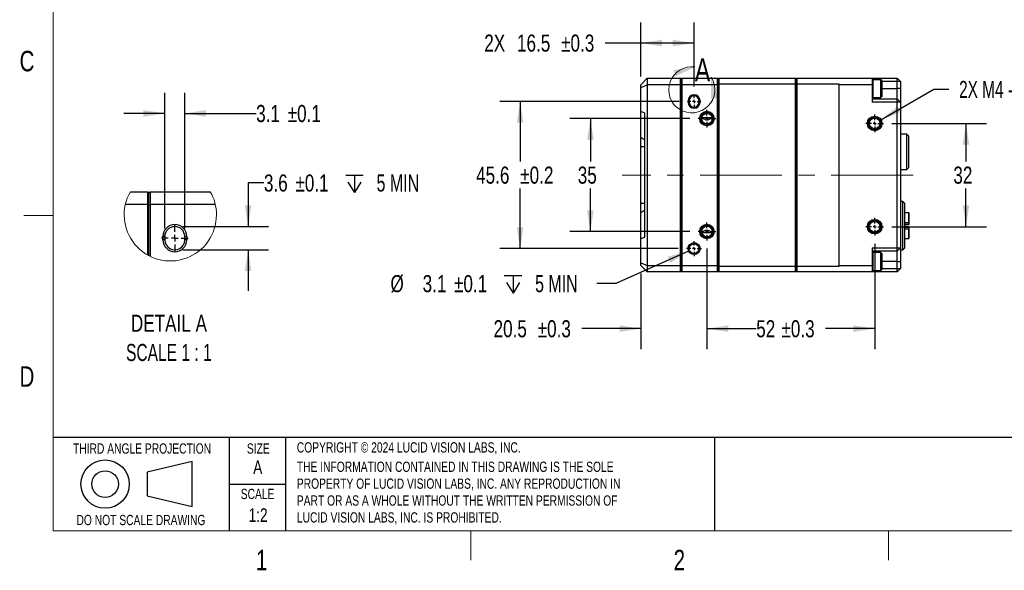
# Model space of a CAD drawing. Header units: millimetres. Extents: x 10 to 549, y 8 to 422.
# Tile 1 of 11: x 10 to 315, y 8 to 179. Entities that reach past the tile are written whole.
import ezdxf

# ---------------------------------------------------------------- set-up
doc = ezdxf.new("R2010")
doc.units = ezdxf.units.MM
doc.linetypes.add('CENTERX2', pattern=[20.32, 12.7, -2.54, 2.54, -2.54])
doc.layers.add('DIMENSIONS', color=8, linetype='Continuous')
doc.layers.add('FORMAT', color=7, linetype='Continuous')
doc.styles.add('SLDTEXTSTYLE0', font='TXT', dxfattribs={"width": 0.75})
doc.styles.add('SLDTEXTSTYLE3', font='TXT', dxfattribs={"width": 0.675})
doc.styles.add('SLDTEXTSTYLE4', font='TXT', dxfattribs={"width": 0.7})
doc.styles.add('SLDTEXTSTYLE5', font='TXT', dxfattribs={"width": 0.681818})
doc.dimstyles.new('SLDDIMSTYLE10', dxfattribs={"dimtxt": 5.291667, "dimasz": 6.604, "dimexe": 0, "dimexo": 0.0625, "dimgap": 1.322917, "dimtad": 0, "dimtih": 1, "dimtoh": 1, "dimdec": 1, "dimrnd": 1e-09, "dimzin": 12, "dimdsep": 46, "dimtxsty": 'SLDTEXTSTYLE0', "dimsah": 1, "dimcen": 0, "dimadec": 0, "dimazin": 3, "dimtol": 1, "dimtp": 0.08, "dimtm": 0.08, "dimtfac": 1, "dimtdec": 0, "dimtofl": 0, "dimtmove": 0, "dimatfit": 3, "dimfxl": 0, "dimfrac": 2, "dimtolj": 1, "dimtzin": 0, "dimarcsym": 0})
doc.dimstyles.new('SLDDIMSTYLE11', dxfattribs={"dimtxt": 5.291667, "dimasz": 6.604, "dimexe": 0, "dimexo": 0.0625, "dimgap": 1.322917, "dimtad": 0, "dimtih": 1, "dimtoh": 1, "dimdec": 1, "dimrnd": 1e-09, "dimzin": 12, "dimdsep": 46, "dimtxsty": 'SLDTEXTSTYLE0', "dimsah": 1, "dimcen": 0.09, "dimadec": 0, "dimazin": 3, "dimtol": 1, "dimtp": 0.3, "dimtm": 0.3, "dimtfac": 1, "dimtdec": 1, "dimtmove": 0, "dimatfit": 0, "dimfxl": 0, "dimfrac": 2, "dimtolj": 1, "dimarcsym": 0})
doc.dimstyles.new('SLDDIMSTYLE12', dxfattribs={"dimtxt": 5.291667, "dimasz": 6.604, "dimexe": 0, "dimexo": 0.0625, "dimgap": 1.322917, "dimtad": 0, "dimtih": 1, "dimtoh": 1, "dimdec": 0, "dimrnd": 1e-09, "dimzin": 12, "dimdsep": 46, "dimtxsty": 'SLDTEXTSTYLE0', "dimsah": 1, "dimcen": 0.09, "dimadec": 0, "dimazin": 3, "dimtol": 1, "dimtp": 0.3, "dimtm": 0.3, "dimtfac": 1, "dimtdec": 1, "dimtofl": 0, "dimtmove": 0, "dimatfit": 3, "dimfxl": 0, "dimfrac": 2, "dimtolj": 1, "dimarcsym": 0})
doc.dimstyles.new('SLDDIMSTYLE14', dxfattribs={"dimtxt": 5.291667, "dimasz": 6.604, "dimexe": 0, "dimexo": 0.0625, "dimgap": 1.322917, "dimtad": 0, "dimtih": 1, "dimtoh": 1, "dimdec": 1, "dimlfac": 0.5, "dimrnd": 1e-09, "dimzin": 12, "dimdsep": 46, "dimtxsty": 'SLDTEXTSTYLE0', "dimsah": 1, "dimcen": 0.09, "dimadec": 0, "dimazin": 3, "dimtol": 1, "dimtp": 0.1, "dimtm": 0.1, "dimtfac": 1, "dimtdec": 1, "dimtmove": 0, "dimatfit": 0, "dimfxl": 0, "dimfrac": 2, "dimtolj": 1, "dimarcsym": 0})
doc.dimstyles.new('SLDDIMSTYLE4', dxfattribs={"dimtxt": 5.291667, "dimasz": 6.604, "dimexe": 0, "dimexo": 0.0625, "dimgap": 1.322917, "dimtad": 0, "dimtih": 1, "dimtoh": 1, "dimdec": 0, "dimrnd": 1e-09, "dimzin": 12, "dimdsep": 46, "dimtxsty": 'SLDTEXTSTYLE0', "dimsah": 1, "dimcen": 0.09, "dimadec": 0, "dimazin": 3, "dimtfac": 1, "dimtdec": 0, "dimtofl": 0, "dimtmove": 0, "dimatfit": 3, "dimfxl": 0, "dimfrac": 2, "dimtolj": 1, "dimtzin": 12, "dimarcsym": 0})
doc.dimstyles.new('SLDDIMSTYLE6', dxfattribs={"dimtxt": 5.291667, "dimasz": 6.604, "dimexe": 0, "dimexo": 0.0625, "dimgap": 1.322917, "dimtad": 0, "dimtih": 1, "dimtoh": 1, "dimdec": 6, "dimrnd": 1e-09, "dimzin": 12, "dimdsep": 46, "dimtxsty": 'SLDTEXTSTYLE0', "dimsah": 1, "dimcen": 0, "dimadec": 0, "dimazin": 3, "dimtfac": 1, "dimtdec": 0, "dimtofl": 0, "dimtmove": 0, "dimatfit": 3, "dimfxl": 0, "dimfrac": 2, "dimtolj": 1, "dimtzin": 12, "dimarcsym": 0})
doc.dimstyles.new('SLDDIMSTYLE7', dxfattribs={"dimtxt": 5.291667, "dimasz": 6.604, "dimexe": 0, "dimexo": 0.0625, "dimgap": 1.322917, "dimtad": 0, "dimtih": 1, "dimtoh": 1, "dimdec": 1, "dimrnd": 1e-09, "dimzin": 12, "dimdsep": 46, "dimtxsty": 'SLDTEXTSTYLE0', "dimsah": 1, "dimcen": 0.09, "dimadec": 0, "dimazin": 3, "dimtol": 1, "dimtp": 0.3, "dimtm": 0.3, "dimtfac": 1, "dimtdec": 1, "dimtofl": 0, "dimtmove": 0, "dimatfit": 3, "dimfxl": 0, "dimfrac": 2, "dimtolj": 1, "dimarcsym": 0})
doc.dimstyles.new('SLDDIMSTYLE9', dxfattribs={"dimtxt": 5.291667, "dimasz": 6.604, "dimexe": 0, "dimexo": 0.0625, "dimgap": 1.322917, "dimtad": 0, "dimtih": 1, "dimtoh": 1, "dimdec": 1, "dimrnd": 1e-09, "dimzin": 12, "dimdsep": 46, "dimtxsty": 'SLDTEXTSTYLE0', "dimsah": 1, "dimcen": 0.09, "dimadec": 0, "dimazin": 3, "dimtol": 1, "dimtp": 0.2, "dimtm": 0.2, "dimtfac": 1, "dimtdec": 1, "dimtofl": 0, "dimtmove": 0, "dimatfit": 3, "dimfxl": 0, "dimfrac": 2, "dimtolj": 1, "dimarcsym": 0})

# ---------------------------------------------------------------- blocks, each defined once
blk = doc.blocks.new('SW_NOTE_0')
at = {"layer": 'FORMAT', "color": 0, "ltscale": 2, "char_height": 3.175, "attachment_point": 1, "style": 'SLDTEXTSTYLE0'}
for s, insert in [('THE INFORMATION CONTAINED IN THIS DRAWING IS THE SOLE', (0, 4.09)), ('PROPERTY OF LUCID VISION LABS, INC. ANY REPRODUCTION IN', (0, -1.14)), ('PART OR AS A WHOLE WITHOUT THE WRITTEN PERMISSION OF', (0, -6.37)), ('LUCID VISION LABS, INC. IS PROHIBITED.', (0, -11.61))]:
    blk.add_mtext(s, dxfattribs=dict(at, insert=insert))
blk = doc.blocks.new('_D_10')
at = {"layer": 'DIMENSIONS', "ltscale": 2}
for p, q in [((217.86, 148.16), (180.65, 148.16)), ((187, 148.16), (187, 134.86)), ((187, 113.16), (187, 126.46)), ((217.86, 113.16), (180.65, 113.16))]:
    blk.add_line(p, q, dxfattribs=at)
for points in [[(187, 148.16), (185.99, 141.56), (188.02, 141.56)], [(187, 113.16), (188.02, 119.76), (185.99, 119.76)]]:
    blk.add_solid(points, dxfattribs=at)
at = {"layer": 'DIMENSIONS', "ltscale": 2, "insert": (183.09, 133.28), "char_height": 5.292, "attachment_point": 1, "style": 'SLDTEXTSTYLE0'}
blk.add_mtext('35', dxfattribs=at)
blk = doc.blocks.new('_D_11')
at = {"layer": 'DIMENSIONS', "ltscale": 2}
for p, q in [((214.56, 153.46), (158.89, 153.46)), ((165.24, 153.46), (165.24, 134.86)), ((165.24, 107.86), (165.24, 126.46)), ((214.26, 107.86), (158.89, 107.86))]:
    blk.add_line(p, q, dxfattribs=at)
for points in [[(165.24, 153.46), (164.22, 146.86), (166.25, 146.86)], [(165.24, 107.86), (166.25, 114.46), (164.22, 114.46)]]:
    blk.add_solid(points, dxfattribs=at)
at = {"layer": 'DIMENSIONS', "ltscale": 2, "char_height": 5.292, "attachment_point": 1, "style": 'SLDTEXTSTYLE0'}
for s, insert in [('45.6', (151.58, 133.28)), ('±0.2', (165.26, 133.28))]:
    blk.add_mtext(s, dxfattribs=dict(at, insert=insert))
blk = doc.blocks.new('_D_12')
at = {"layer": 'DIMENSIONS', "ltscale": 2}
for p, q in [((280.44, 146.66), (309.8, 146.66)), ((303.45, 146.66), (303.45, 134.86)), ((303.45, 114.66), (303.45, 126.46)), ((280.44, 114.66), (309.8, 114.66))]:
    blk.add_line(p, q, dxfattribs=at)
for points in [[(303.45, 146.66), (302.43, 140.06), (304.47, 140.06)], [(303.45, 114.66), (304.47, 121.26), (302.43, 121.26)]]:
    blk.add_solid(points, dxfattribs=at)
at = {"layer": 'DIMENSIONS', "ltscale": 2, "insert": (299.54, 133.28), "char_height": 5.292, "attachment_point": 1, "style": 'SLDTEXTSTYLE0'}
blk.add_mtext('32', dxfattribs=at)
blk = doc.blocks.new('SW_SYMBOL_HOLE_DEPTH')
at = {"layer": 'DIMENSIONS', "color": 0, "ltscale": 4}
for p, q in [((0, 1750), (1600, 1750)), ((200, 1110), (800, 150)), ((800, 1750), (800, 150)), ((1400, 1110), (800, 150))]:
    blk.add_line(p, q, dxfattribs=at)
blk = doc.blocks.new('_D_13')
at = {"layer": 'DIMENSIONS', "ltscale": 2}
for p, q in [((277.1, 147.79), (293.45, 157.23)), ((293.45, 157.23), (298.15, 157.23))]:
    blk.add_line(p, q, dxfattribs=at)
blk.add_solid([(277.1, 147.79), (283.32, 150.21), (282.31, 151.97)], dxfattribs=at)
at = {"layer": 'DIMENSIONS', "ltscale": 4, "xscale": 0.003379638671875, "yscale": 0.003379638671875, "zscale": 0.003379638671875}
blk.add_blockref('SW_SYMBOL_HOLE_DEPTH', (338.8, 153.76), dxfattribs=at)
at = {"layer": 'DIMENSIONS', "ltscale": 2, "char_height": 5.292, "attachment_point": 1}
for s, insert, style in [('2X M4 - 6H', (301.32, 159.85), 'SLDTEXTSTYLE3'), ('6 MIN', (348.35, 159.85), 'SLDTEXTSTYLE4')]:
    blk.add_mtext(s, dxfattribs=dict(at, insert=insert, style=style))
blk = doc.blocks.new('_D_14')
at = {"layer": 'DIMENSIONS', "ltscale": 2}
for p, q in [((217.46, 107.11), (194.93, 97.04)), ((194.93, 97.04), (189.01, 97.04))]:
    blk.add_line(p, q, dxfattribs=at)
blk.add_solid([(217.46, 107.11), (211.01, 105.34), (211.84, 103.48)], dxfattribs=at)
at = {"layer": 'DIMENSIONS', "ltscale": 4, "xscale": 0.003379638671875, "yscale": 0.003379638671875, "zscale": 0.003379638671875}
blk.add_blockref('SW_SYMBOL_HOLE_DEPTH', (160.32, 93.57), dxfattribs=at)
at = {"layer": 'DIMENSIONS', "ltscale": 2, "char_height": 5.292, "attachment_point": 1}
for s, insert, style in [('%%c', (125.02, 99.66), 'SLDTEXTSTYLE0'), ('3.1', (135, 99.66), 'SLDTEXTSTYLE0'), ('±0.1', (144.73, 99.66), 'SLDTEXTSTYLE0'), ('5 MIN', (169.87, 99.66), 'SLDTEXTSTYLE4')]:
    blk.add_mtext(s, dxfattribs=dict(at, insert=insert, style=style))
blk = doc.blocks.new('_D_15')
at = {"layer": 'DIMENSIONS', "ltscale": 2}
for p, q in [((202.65, 161.2), (202.65, 177.93)), ((219.15, 158.05), (219.15, 177.93)), ((202.65, 171.58), (191.57, 171.58)), ((219.15, 171.58), (202.65, 171.58))]:
    blk.add_line(p, q, dxfattribs=at)
for points in [[(202.65, 171.58), (209.25, 170.56), (209.25, 172.59)], [(219.15, 171.58), (212.54, 172.59), (212.54, 170.56)]]:
    blk.add_solid(points, dxfattribs=at)
at = {"layer": 'DIMENSIONS', "ltscale": 2, "char_height": 5.292, "attachment_point": 1, "style": 'SLDTEXTSTYLE0'}
for s, insert in [('2X', (154.1, 174.2)), ('16.5', (164.25, 174.2)), ('±0.3', (177.93, 174.2))]:
    blk.add_mtext(s, dxfattribs=dict(at, insert=insert))
blk = doc.blocks.new('_D_16')
at = {"layer": 'DIMENSIONS', "ltscale": 2}
for p, q in [((223.15, 107.87), (223.15, 76.71)), ((202.65, 100.12), (202.65, 76.71)), ((202.65, 83.06), (184.31, 83.06)), ((223.15, 83.06), (235.85, 83.06))]:
    blk.add_line(p, q, dxfattribs=at)
for points in [[(202.65, 83.06), (196.04, 84.08), (196.04, 82.05)], [(223.15, 83.06), (229.75, 82.05), (229.75, 84.08)]]:
    blk.add_solid(points, dxfattribs=at)
at = {"layer": 'DIMENSIONS', "ltscale": 2, "char_height": 5.292, "attachment_point": 1, "style": 'SLDTEXTSTYLE0'}
for s, insert in [('20.5', (156.99, 85.68)), ('±0.3', (170.67, 85.68))]:
    blk.add_mtext(s, dxfattribs=dict(at, insert=insert))
blk = doc.blocks.new('_D_17')
at = {"layer": 'DIMENSIONS', "ltscale": 2}
for p, q in [((223.15, 107.87), (223.15, 76.71)), ((275.15, 109.37), (275.15, 76.71)), ((223.15, 83.06), (238.42, 83.06)), ((275.15, 83.06), (259.88, 83.06))]:
    blk.add_line(p, q, dxfattribs=at)
for points in [[(223.15, 83.06), (229.75, 82.05), (229.75, 84.08)], [(275.15, 83.06), (268.54, 84.08), (268.54, 82.05)]]:
    blk.add_solid(points, dxfattribs=at)
at = {"layer": 'DIMENSIONS', "ltscale": 2, "char_height": 5.292, "attachment_point": 1, "style": 'SLDTEXTSTYLE0'}
for s, insert in [('52', (238.42, 85.68)), ('±0.3', (246.24, 85.68))]:
    blk.add_mtext(s, dxfattribs=dict(at, insert=insert))
blk = doc.blocks.new('SW_CENTERMARKSYMBOL_6')
at = {"layer": 'DIMENSIONS', "color": 0, "ltscale": 2}
for p, q in [((-1, 0), (-2.75, 0)), ((0, 0), (-0.5, 0)), ((0, 1), (0, 2.75)), ((0, 0), (0, 0.5)), ((0, 0), (0, -0.5)), ((0, 0), (0.5, 0)), ((1, 0), (2.75, 0)), ((0, -1), (0, -2.75))]:
    blk.add_line(p, q, dxfattribs=at)
blk = doc.blocks.new('SW_CENTERMARKSYMBOL_7')
at = {"layer": 'DIMENSIONS', "color": 0, "ltscale": 2}
for p, q in [((-1, 0), (-2.75, 0)), ((0, 0), (-0.5, 0)), ((0, 1), (0, 2.75)), ((0, 0), (0, 0.5)), ((0, 0), (0, -0.5)), ((0, 0), (0.5, 0)), ((1, 0), (2.75, 0)), ((0, -1), (0, -2.75))]:
    blk.add_line(p, q, dxfattribs=at)
blk = doc.blocks.new('SW_CENTERMARKSYMBOL_8')
at = {"layer": 'DIMENSIONS', "color": 0, "ltscale": 2}
for p, q in [((-1, 0), (-2.75, 0)), ((0, 0), (-0.5, 0)), ((0, 1), (0, 2.75)), ((0, 0), (0, 0.5)), ((0, 0), (0, -0.5)), ((0, 0), (0.5, 0)), ((1, 0), (2.75, 0)), ((0, -1), (0, -2.75))]:
    blk.add_line(p, q, dxfattribs=at)
blk = doc.blocks.new('SW_CENTERMARKSYMBOL_9')
at = {"layer": 'DIMENSIONS', "color": 0, "ltscale": 2}
for p, q in [((-1, 0), (-2.75, 0)), ((0, 0), (-0.5, 0)), ((0, 1), (0, 2.75)), ((0, 0), (0, 0.5)), ((0, 0), (0, -0.5)), ((0, 0), (0.5, 0)), ((1, 0), (2.75, 0)), ((0, -1), (0, -2.75))]:
    blk.add_line(p, q, dxfattribs=at)
blk = doc.blocks.new('SW_CENTERMARKSYMBOL_10')
at = {"layer": 'DIMENSIONS', "color": 0, "ltscale": 2}
for p, q in [((-1, 0), (-2.35, 0)), ((0, 0), (-0.5, 0)), ((0, 1), (0, 2.35)), ((0, 0), (0, 0.5)), ((0, 0), (0, -0.5)), ((0, 0), (0.5, 0)), ((1, 0), (2.35, 0)), ((0, -1), (0, -2.35))]:
    blk.add_line(p, q, dxfattribs=at)
blk = doc.blocks.new('SW_CENTERMARKSYMBOL_11')
at = {"layer": 'DIMENSIONS', "color": 0, "ltscale": 2}
for p, q in [((-1, 0), (-2.05, 0)), ((0, 0), (-0.5, 0)), ((0, 1), (0, 2.05)), ((0, 0), (0, 0.5)), ((0, 0), (0, -0.5)), ((0, 0), (0.5, 0)), ((1, 0), (2.05, 0)), ((0, -1), (0, -2.05))]:
    blk.add_line(p, q, dxfattribs=at)
blk = doc.blocks.new('_D_20')
at = {"layer": 'DIMENSIONS', "ltscale": 2}
for p, q in [((55.06, 114.14), (55.06, 156.11)), ((61.26, 114.14), (61.26, 156.11)), ((55.06, 149.76), (42.36, 149.76)), ((61.26, 149.76), (83.39, 149.76))]:
    blk.add_line(p, q, dxfattribs=at)
for points in [[(55.06, 149.76), (48.45, 150.78), (48.45, 148.75)], [(61.26, 149.76), (67.86, 148.75), (67.86, 150.78)]]:
    blk.add_solid(points, dxfattribs=at)
at = {"layer": 'DIMENSIONS', "ltscale": 2, "char_height": 5.292, "attachment_point": 1, "style": 'SLDTEXTSTYLE0'}
for s, insert in [('±0.1', (93.16, 152.38)), ('3.1', (83.39, 152.38))]:
    blk.add_mtext(s, dxfattribs=dict(at, insert=insert))
blk = doc.blocks.new('_D_21')
at = {"layer": 'DIMENSIONS', "ltscale": 2}
for p, q in [((85.79, 128.22), (80.9, 128.22)), ((80.9, 128.22), (80.9, 114.7)), ((60.7, 114.7), (87.25, 114.7)), ((60.7, 107.5), (87.25, 107.5)), ((80.9, 107.5), (80.9, 94.8))]:
    blk.add_line(p, q, dxfattribs=at)
for points in [[(80.9, 114.7), (81.91, 121.3), (79.88, 121.3)], [(80.9, 107.5), (79.88, 100.9), (81.91, 100.9)]]:
    blk.add_solid(points, dxfattribs=at)
at = {"layer": 'DIMENSIONS', "ltscale": 4, "xscale": 0.003379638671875, "yscale": 0.003379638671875, "zscale": 0.003379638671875}
blk.add_blockref('SW_SYMBOL_HOLE_DEPTH', (111.15, 124.75), dxfattribs=at)
at = {"layer": 'DIMENSIONS', "ltscale": 2, "char_height": 5.292, "attachment_point": 1}
for s, insert, style in [('±0.1', (95.56, 130.84), 'SLDTEXTSTYLE0'), ('3.6', (85.79, 130.84), 'SLDTEXTSTYLE0'), ('5 MIN', (120.71, 130.84), 'SLDTEXTSTYLE4')]:
    blk.add_mtext(s, dxfattribs=dict(at, insert=insert, style=style))
blk = doc.blocks.new('SW_NOTE_0_3')
at = {"color": 0, "linetype": 'Continuous', "lineweight": 0, "ltscale": 2, "attachment_point": 2}
for s, insert, char_height, style in [('DETAIL A', (14.22, 6.82), 5.292, 'SLDTEXTSTYLE0'), ('SCALE 1 : 1', (14.19, -2.23), 5.2917, 'SLDTEXTSTYLE5')]:
    blk.add_mtext(s, dxfattribs=dict(at, insert=insert, char_height=char_height, style=style))
blk = doc.blocks.new('SW_CENTERMARKSYMBOL_12')
at = {"layer": 'DIMENSIONS', "color": 0, "ltscale": 2}
for p, q in [((0, 2), (0, 4.1)), ((-2, 0), (-4.1, 0)), ((0, 0), (-1, 0)), ((0, 0), (0, 1)), ((0, 0), (0, -1)), ((0, 0), (1, 0)), ((2, 0), (4.1, 0)), ((0, -2), (0, -4.1))]:
    blk.add_line(p, q, dxfattribs=at)

msp = doc.modelspace()

# ---------------------------------------------------------------- linework, layer by layer
at = {"color": 7, "linetype": 'Continuous', "lineweight": 25, "ltscale": 2}
for p, q in [((204.6465906, 160.6602872), (202.6465906, 158.6602872)), ((204.6465906, 160.6602872), (204.6465906, 158.6602872)), ((204.6465906, 160.6602872), (214.9465906, 160.6602872)), ((214.9465906, 158.6602872), (214.9465906, 160.6602872)), ((214.9465906, 160.6602872), (215.1465906, 160.4602872)), ((215.1465906, 160.4602872), (215.3465906, 160.6602872)), ((215.1465906, 158.5774444), (215.1465906, 160.4602872)), ((215.3465906, 160.6602872), (215.3465906, 158.6602872)), ((215.3465906, 160.6602872), (226.4465906, 160.6602872)), ((226.4465906, 158.6602872), (226.4465906, 160.6602872)), ((226.6465906, 160.4602872), (226.4465906, 160.6602872)), ((226.8465906, 160.6602872), (226.6465906, 160.4602872)), ((226.6465906, 158.7774444), (226.6465906, 160.4602872)), ((226.6465906, 160.4602872), (226.6465906, 158.5774444)), ((226.8465906, 158.8602872), (226.6465906, 158.7774444)), ((226.8465906, 160.6602872), (226.8465906, 158.8602872)), ((226.8465906, 160.6602872), (250.6465906, 160.6602872)), ((226.8465906, 158.8602872), (226.8465906, 102.4602872)), ((250.6465906, 158.8602872), (226.8465906, 158.8602872)), ((250.6465906, 158.8602872), (250.6465906, 160.6602872)), ((250.8465906, 160.4602872), (250.6465906, 160.6602872)), ((250.6465906, 102.4602872), (250.6465906, 158.8602872)), ((250.8465906, 158.7774444), (250.6465906, 158.8602872)), ((251.0465906, 160.6602872), (250.8465906, 160.4602872)), ((250.8465906, 160.4602872), (250.8465906, 158.7774444)), ((251.0465906, 158.8602872), (250.8465906, 158.7774444)), ((250.8465906, 158.7774444), (250.8465906, 102.5431299)), ((251.0465906, 160.6602872), (251.0465906, 158.8602872)), ((251.0465906, 160.6602872), (274.3465906, 160.6602872)), ((264.1465906, 158.8602872), (251.0465906, 158.8602872)), ((251.0465906, 158.8602872), (251.0465906, 102.4602872)), ((264.1465906, 158.6602872), (264.1465906, 158.8602872)), ((274.3465906, 160.6602872), (274.3465906, 158.6602872)), ((274.3465906, 160.6602872), (282.1465906, 160.6602872)), ((274.6215906, 160.2102872), (274.3465906, 159.9352872)), ((277.0715906, 160.2102872), (274.6215906, 160.2102872)), ((274.6215906, 160.2102872), (274.6215906, 154.7102872)), ((277.3465906, 159.9352872), (277.0715906, 160.2102872)), ((277.0715906, 154.7102872), (277.0715906, 160.2102872)), ((277.3465906, 159.9352872), (277.3465906, 154.9852872)), ((282.1465906, 159.6602872), (282.1465906, 160.6602872)), ((283.1465906, 159.6602872), (282.1465906, 160.6602872)), ((282.1465906, 157.4602872), (282.1465906, 159.6602872)), ((283.1465906, 159.6602872), (282.1465906, 159.6602872)), ((283.1465906, 159.6602872), (283.1465906, 157.4602872)), ((202.6465906, 157.83186), (204.6465906, 158.6602872)), ((202.6465906, 157.83186), (202.6465906, 158.6602872)), ((202.6465906, 150.3573434), (202.6465906, 157.83186)), ((204.6465906, 158.6602872), (204.6465906, 102.6602872)), ((214.9465906, 158.6602872), (204.6465906, 158.6602872)), ((214.9465906, 102.6602872), (214.9465906, 158.6602872)), ((215.1465906, 158.5774444), (214.9465906, 158.6602872)), ((215.1465906, 158.5774444), (215.3465906, 158.6602872)), ((215.1465906, 102.7431299), (215.1465906, 158.5774444)), ((215.3465906, 158.6602872), (215.3465906, 102.6602872)), ((226.4465906, 158.6602872), (215.3465906, 158.6602872)), ((226.4465906, 102.6602872), (226.4465906, 158.6602872)), ((226.6465906, 158.5774444), (226.4465906, 158.6602872)), ((226.6465906, 158.5774444), (226.6465906, 102.7431299)), ((264.1465906, 102.6602872), (264.1465906, 158.6602872)), ((274.3465906, 158.6602872), (264.1465906, 158.6602872)), ((274.3465906, 158.6602872), (274.3465906, 153.2602872)), ((282.1465906, 154.2602872), (282.1465906, 157.4602872)), ((283.1465906, 157.4602872), (282.1465906, 157.4602872)), ((283.1465906, 157.4602872), (283.1465906, 153.2602872)), ((217.2965906, 153.2102872), (217.2965906, 153.7102872)), ((217.5965906, 153.7102872), (217.2965906, 153.7102872)), ((217.5965906, 153.2102872), (217.2965906, 153.2102872)), ((217.5965906, 153.7102872), (217.5965906, 153.2102872)), ((220.6965906, 153.2102872), (220.6965906, 153.7102872)), ((220.9965906, 153.7102872), (220.6965906, 153.7102872)), ((220.9965906, 153.2102872), (220.6965906, 153.2102872)), ((220.9965906, 153.7102872), (220.9965906, 153.2102872)), ((274.3465906, 154.9852872), (274.6215906, 154.7102872)), ((274.3465906, 154.2602872), (282.1465906, 154.2602872)), ((282.1465906, 153.2602872), (274.3465906, 153.2602872)), ((274.6215906, 154.7102872), (277.0715906, 154.7102872)), ((277.0715906, 154.7102872), (277.3465906, 154.9852872)), ((282.1465906, 153.2602872), (282.1465906, 154.2602872)), ((283.1465906, 153.2602872), (282.1465906, 154.2602872)), ((282.1465906, 108.0602872), (282.1465906, 153.2602872)), ((283.1465906, 153.2602872), (282.1465906, 153.2602872)), ((283.1465906, 153.2602872), (283.1465906, 108.0602872)), ((203.8465906, 149.8602872), (202.6465906, 150.3573434)), ((202.6465906, 142.3874949), (202.6465906, 150.3573434)), ((203.8465906, 111.4602872), (203.8465906, 149.8602872)), ((224.7741065, 148.4317502), (221.5190748, 148.4317502)), ((202.6465906, 142.3874949), (203.8465906, 141.5389668)), ((202.6465906, 139.4176465), (202.6465906, 142.3874949)), ((285.1465906, 143.3602872), (283.1465906, 143.3602872)), ((285.6465906, 142.8602872), (285.1465906, 143.3602872)), ((285.1465906, 132.3602872), (285.1465906, 143.3602872)), ((285.6465906, 142.8602872), (285.6465906, 132.8602872)), ((203.8465906, 139.4176465), (202.6465906, 139.4176465)), ((202.6465906, 121.9029278), (202.6465906, 139.4176465)), ((283.1465906, 132.3602872), (285.1465906, 132.3602872)), ((285.1465906, 132.3602872), (285.6465906, 132.8602872)), ((44.3976539, 125.4995919), (49.7558544, 125.4995919)), ((49.7558544, 121.499595), (49.7558544, 125.4995919)), ((49.7558544, 125.4995919), (50.1558537, 125.0995926)), ((50.1558537, 125.0995926), (50.555853, 125.4995919)), ((50.555853, 125.4995919), (50.555853, 121.499595)), ((50.555853, 125.4995919), (69.1535155, 125.4995919)), ((50.1558537, 121.3339089), (50.1558537, 125.0995926)), ((283.8465906, 122.4602872), (283.1465906, 122.4602872)), ((284.3465906, 121.9602872), (283.8465906, 122.4602872)), ((283.8465906, 107.4602872), (283.8465906, 122.4602872)), ((49.7558544, 121.499595), (42.8280699, 121.499595)), ((49.7558544, 105.8736972), (49.7558544, 121.499595)), ((50.1558537, 121.3339089), (49.7558544, 121.499595)), ((50.1558537, 121.3339089), (50.555853, 121.499595)), ((50.1558537, 105.6566692), (50.1558537, 121.3339089)), ((50.555853, 121.499595), (50.555853, 105.4557159)), ((70.7230995, 121.499595), (50.555853, 121.499595)), ((202.6465906, 121.9029278), (203.8465906, 121.9029278)), ((202.6465906, 118.9330794), (202.6465906, 121.9029278)), ((203.8465906, 119.7816075), (202.6465906, 118.9330794)), ((284.3465906, 121.9602872), (284.3465906, 107.9602872)), ((202.6465906, 110.9632309), (202.6465906, 118.9330794)), ((285.6965906, 118.9686109), (284.3465906, 118.9686109)), ((285.6965906, 115.984616), (285.6965906, 118.9560819)), ((284.3465906, 115.4852872), (285.6965906, 115.4852872)), ((284.3465906, 115.3402872), (285.6965906, 115.3402872)), ((285.6965906, 114.5802872), (284.3465906, 114.5802872)), ((285.6965906, 114.4352872), (284.3465906, 114.4352872)), ((285.6965906, 115.4852872), (285.6965906, 115.984616)), ((285.6965906, 113.9359583), (285.6965906, 114.4352872)), ((285.6965906, 110.9644924), (285.6965906, 113.9359583)), ((285.7965906, 114.0013468), (285.7965906, 114.0352872)), ((54.455852, 110.599593), (54.455852, 111.599595)), ((55.0558547, 111.599595), (54.455852, 111.599595)), ((55.0558547, 110.599593), (54.455852, 110.599593)), ((55.0558547, 111.599595), (55.0558547, 110.599593)), ((61.2558516, 110.599593), (61.2558516, 111.599595)), ((61.8558543, 111.599595), (61.2558516, 111.599595)), ((61.8558543, 110.599593), (61.2558516, 110.599593)), ((61.8558543, 111.599595), (61.8558543, 110.599593)), ((202.6465906, 110.9632309), (203.8465906, 111.4602872)), ((202.6465906, 103.4887143), (202.6465906, 110.9632309)), ((221.5190748, 112.8888241), (224.7741065, 112.8888241)), ((284.3465906, 110.9519634), (285.6965906, 110.9519634)), ((274.3465906, 108.0602872), (282.1465906, 108.0602872)), ((274.3465906, 108.0602872), (274.3465906, 102.6602872)), ((282.1465906, 107.0602872), (274.3465906, 107.0602872)), ((282.1465906, 107.0602872), (282.1465906, 108.0602872)), ((282.1465906, 108.0602872), (283.1465906, 108.0602872)), ((282.1465906, 107.0602872), (283.1465906, 108.0602872)), ((282.1465906, 103.8602872), (282.1465906, 107.0602872)), ((283.1465906, 108.0602872), (283.1465906, 103.8602872)), ((283.1465906, 107.4602872), (283.8465906, 107.4602872)), ((283.8465906, 107.4602872), (284.3465906, 107.9602872)), ((274.6215906, 106.6102872), (274.3465906, 106.3352872)), ((277.0715906, 106.6102872), (274.6215906, 106.6102872)), ((274.6215906, 106.6102872), (274.6215906, 101.1102872)), ((277.3465906, 106.3352872), (277.0715906, 106.6102872)), ((277.0715906, 101.1102872), (277.0715906, 106.6102872)), ((277.3465906, 106.3352872), (277.3465906, 101.3852872)), ((282.1465906, 103.8602872), (283.1465906, 103.8602872)), ((282.1465906, 101.6602872), (282.1465906, 103.8602872)), ((283.1465906, 103.8602872), (283.1465906, 101.6602872)), ((202.6465906, 102.6602872), (202.6465906, 103.4887143)), ((202.6465906, 103.4887143), (204.6465906, 102.6602872)), ((202.6465906, 102.6602872), (204.6465906, 100.6602872)), ((204.6465906, 102.6602872), (204.6465906, 100.6602872)), ((204.6465906, 102.6602872), (214.9465906, 102.6602872)), ((215.1465906, 102.7431299), (214.9465906, 102.6602872)), ((214.9465906, 100.6602872), (214.9465906, 102.6602872)), ((215.1465906, 100.8602872), (214.9465906, 100.6602872)), ((215.1465906, 100.8602872), (215.1465906, 102.7431299)), ((215.1465906, 102.7431299), (215.3465906, 102.6602872)), ((215.3465906, 100.6602872), (215.1465906, 100.8602872)), ((215.3465906, 102.6602872), (215.3465906, 100.6602872)), ((215.3465906, 102.6602872), (226.4465906, 102.6602872)), ((226.6465906, 102.7431299), (226.4465906, 102.6602872)), ((226.4465906, 100.6602872), (226.4465906, 102.6602872)), ((226.6465906, 100.8602872), (226.4465906, 100.6602872)), ((226.6465906, 102.7431299), (226.6465906, 100.8602872)), ((226.6465906, 100.8602872), (226.6465906, 102.5431299)), ((226.8465906, 102.4602872), (226.6465906, 102.5431299)), ((226.8465906, 100.6602872), (226.6465906, 100.8602872)), ((226.8465906, 102.4602872), (226.8465906, 100.6602872)), ((226.8465906, 102.4602872), (250.6465906, 102.4602872)), ((250.6465906, 102.4602872), (250.8465906, 102.5431299)), ((250.6465906, 100.6602872), (250.6465906, 102.4602872)), ((250.6465906, 100.6602872), (250.8465906, 100.8602872)), ((250.8465906, 102.5431299), (250.8465906, 100.8602872)), ((251.0465906, 102.4602872), (250.8465906, 102.5431299)), ((251.0465906, 100.6602872), (250.8465906, 100.8602872)), ((251.0465906, 102.4602872), (251.0465906, 100.6602872)), ((251.0465906, 102.4602872), (264.1465906, 102.4602872)), ((264.1465906, 102.4602872), (264.1465906, 102.6602872)), ((264.1465906, 102.6602872), (274.3465906, 102.6602872)), ((274.3465906, 102.6602872), (274.3465906, 100.6602872)), ((274.3465906, 101.3852872), (274.6215906, 101.1102872)), ((274.6215906, 101.1102872), (277.0715906, 101.1102872)), ((277.0715906, 101.1102872), (277.3465906, 101.3852872)), ((282.1465906, 101.6602872), (283.1465906, 101.6602872)), ((282.1465906, 100.6602872), (283.1465906, 101.6602872)), ((282.1465906, 100.6602872), (282.1465906, 101.6602872)), ((214.9465906, 100.6602872), (204.6465906, 100.6602872)), ((226.4465906, 100.6602872), (215.3465906, 100.6602872)), ((250.6465906, 100.6602872), (226.8465906, 100.6602872)), ((274.3465906, 100.6602872), (251.0465906, 100.6602872)), ((282.1465906, 100.6602872), (274.3465906, 100.6602872))]:
    msp.add_line(p, q, dxfattribs=at)
at = {"color": 8, "linetype": 'Continuous', "lineweight": 25, "ltscale": 2}
for p, q in [((282.1465906, 159.6602872), (277.3465906, 159.6602872)), ((277.3465906, 157.4602872), (282.1465906, 157.4602872)), ((285.6965906, 118.9560819), (284.3465906, 118.9560819)), ((285.6965906, 118.9560819), (285.6965906, 118.9686109)), ((284.3465906, 115.984616), (285.6965906, 115.984616)), ((285.6965906, 113.9359583), (284.3465906, 113.9359583)), ((285.6965906, 115.4852872), (285.6965906, 115.3402872)), ((285.6965906, 114.5802872), (285.6965906, 114.4352872)), ((284.3465906, 110.9644924), (285.6965906, 110.9644924)), ((285.6965906, 110.9519634), (285.6965906, 110.9644924)), ((282.1465906, 103.8602872), (277.3465906, 103.8602872)), ((277.3465906, 101.6602872), (282.1465906, 101.6602872))]:
    msp.add_line(p, q, dxfattribs=at)
at = {"color": 7, "linetype": 'Continuous', "lineweight": 25, "ltscale": 4}
for centre, radius in [((223.1465906, 148.1602872), 2.25), ((223.1465906, 148.1602872), 2), ((223.1465906, 148.1602872), 1.65), ((275.1465906, 146.6602872), 2.25), ((275.1465906, 146.6602872), 2), ((275.1465906, 146.6602872), 1.65), ((275.1465906, 114.6602872), 2.25), ((275.1465906, 114.6602872), 2), ((275.1465906, 114.6602872), 1.65), ((223.1465906, 113.1602872), 2.25), ((223.1465906, 113.1602872), 2), ((223.1465906, 113.1602872), 1.65), ((219.1465906, 107.8602872), 1.85), ((219.1465906, 107.8602872), 1.55)]:
    msp.add_circle(centre, radius, dxfattribs=at)
at = {"color": 7, "linetype": 'Continuous', "lineweight": 18, "ltscale": 2}
msp.add_arc((218.4564553, 157.0777852), 7.151057, 82.298053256, 33.210625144, dxfattribs=at)
at = {"color": 7, "linetype": 'Continuous', "lineweight": 25, "ltscale": 4}
for centre, radius, start, end in [((219.1465906, 153.7102872), 1.85, 0, 180), ((219.1465906, 153.2102872), 1.85, 180, 0), ((219.1465906, 153.7102872), 1.55, 0, 180), ((219.1465906, 153.2102872), 1.55, 180, 0), ((285.6965906, 118.8686109), 0.1, 0, 90), ((285.6981322, 118.8576227), 0.0984713, 0.92602718, 90.897019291), ((58.1558532, 111.5995931), 3.7000012, 0.000028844, 179.999971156), ((58.1558532, 111.5995943), 3.0999985, 0.000013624, 179.999986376), ((285.720049, 115.8653162), 0.1215843, 50.984169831, 101.124372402), ((285.6965906, 115.5852872), 0.1, 270, 0), ((285.6965906, 115.4402872), 0.1, 270, 0), ((285.6965906, 114.4802872), 0.1, 0, 90), ((285.6965906, 114.3352872), 0.1, 360, 90), ((285.720049, 114.0552581), 0.1215843, 258.875627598, 309.015830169), ((58.1558532, 110.5995948), 3.7000012, 180.000028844, 359.999971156), ((58.1558532, 110.59959), 3.0999985, 179.999944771, 0.000055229), ((285.6981322, 111.0629516), 0.0984713, 269.102980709, 359.07397282), ((285.6965906, 111.0519634), 0.1, 270, 0)]:
    msp.add_arc(centre, radius, start, end, dxfattribs=at)
at = {"color": 7, "linetype": 'Continuous', "lineweight": 18, "ltscale": 4}
for centre, radius, start, end in [((56.7755826, 118.3345866), 14.3021124, 149.935452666, 0.000006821), ((56.7756187, 118.3346036), 14.3020763, 359.999938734, 30.064552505)]:
    msp.add_arc(centre, radius, start, end, dxfattribs=at)
at = {"color": 7, "linetype": 'Continuous', "lineweight": 25, "ltscale": 2}
for points, knots in [([(224.7504913, 148.387312), (224.5132779, 148.2346183), (224.1585415, 148.0062752), (223.6520915, 147.7739282), (223.2813429, 147.6830344), (222.9015808, 147.6974539), (222.4610599, 147.8433245), (222.0018539, 148.0844803), (221.6891666, 148.2889974), (221.5450361, 148.3832677)], [0, 0, 0, 0, 0.25094371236, 0.37526902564, 0.47106868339, 0.55291637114, 0.66635172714, 0.84620773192, 1, 1, 1, 1]), ([(285.7965906, 118.8592141), (285.7965906, 118.864726), (285.7965906, 118.8706055), (285.7965906, 118.8682675), (285.7965906, 118.8681213)], [0, 0, 0, 0, 0.9374774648, 1, 1, 1, 1]), ([(285.7965906, 115.9597838), (285.7965906, 116.2943382), (285.7965906, 116.9757581), (285.7965906, 117.8374669), (285.7965906, 118.5149319), (285.7965906, 118.745844), (285.7965906, 118.8592141)], [0, 0, 0, 0, 0.2454832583, 0.5, 0.7545167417, 1, 1, 1, 1]), ([(221.5342661, 112.928223), (221.7741821, 113.0826952), (222.1316102, 113.3128288), (222.64107, 113.5466432), (223.0118702, 113.6375668), (223.3914895, 113.6230168), (223.8316246, 113.4783659), (224.2966034, 113.2269862), (224.6217263, 113.01833), (224.7778872, 112.9181096)], [0, 0, 0, 0, 0.25049889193, 0.37319457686, 0.46773851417, 0.54851336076, 0.66046183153, 0.83691531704, 1, 1, 1, 1]), ([(285.7965906, 115.5852872), (285.7965906, 115.586766), (285.7965906, 115.5897416), (285.7965906, 115.6135961), (285.7965906, 115.6502214), (285.7965906, 115.6994261), (285.7965906, 115.7582118), (285.7965906, 115.8234294), (285.7965906, 115.8923494), (285.7965906, 115.937218), (285.7965906, 115.9597838)], [0, 0, 0, 0, 0.12423143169, 0.24996089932, 0.37351766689, 0.49996220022, 0.62351540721, 0.74995953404, 0.87424697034, 1, 1, 1, 1]), ([(285.7965906, 113.9607905), (285.7965906, 113.9830862), (285.7965906, 114.0279465), (285.7965906, 114.0963723), (285.7965906, 114.1618657), (285.7965906, 114.2203161), (285.7965906, 114.2700108), (285.7965906, 114.306582), (285.7965906, 114.3310592), (285.7965906, 114.3338723), (285.7965906, 114.3352872)], [0, 0, 0, 0, 0.1242314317, 0.2499608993, 0.3735176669, 0.4999622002, 0.6235154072, 0.749959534, 0.8742469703, 1, 1, 1, 1]), ([(285.7965906, 111.0613602), (285.7965906, 111.1747303), (285.7965906, 111.4056424), (285.7965906, 112.0831074), (285.7965906, 112.9448162), (285.7965906, 113.6262361), (285.7965906, 113.9607905)], [0, 0, 0, 0, 0.2454832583, 0.5, 0.7545167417, 1, 1, 1, 1]), ([(285.7965906, 111.0523022), (285.7965906, 111.0521351), (285.7965906, 111.0496397), (285.7965906, 111.055703), (285.7965906, 111.0613602)], [0, 0, 0, 0, 0.0669791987, 1, 1, 1, 1])]:
    msp.add_open_spline(points, degree=3, knots=knots, dxfattribs=at)
at = {"color": 7, "linetype": 'Continuous', "lineweight": 18, "ltscale": 2}
for points in [[(219.4148389, 164.16433), (212.8037522, 163.195514), (213.400672, 161.2531673)], [(224.4394783, 160.9945506), (224.4020833, 154.3129585), (226.4121524, 154.6106937)]]:
    msp.add_solid(points, dxfattribs=at)
at = {"layer": 'DIMENSIONS', "linetype": 'CENTERX2', "lineweight": 18, "ltscale": 2}
msp.add_line((287.0465906, 130.6602872), (196.8797577, 130.6602872), dxfattribs=at)
at = {"layer": 'FORMAT', "color": 7, "linetype": 'Continuous', "lineweight": 18, "ltscale": 2}
for p, q in [((20.4, 20.4), (20.4, 411.4)), ((20.4, 118.15), (11.35, 118.15)), ((538.4, 20.4), (20.4, 20.4)), ((149.9, 20.4), (149.9, 11.35)), ((279.4, 11.348), (279.4, 20.402))]:
    msp.add_line(p, q, dxfattribs=at)
at = {"layer": 'FORMAT', "ltscale": 2}
for p, q in [((20.4, 49.4289864), (538.4, 49.4289864)), ((75.0032856, 49.4289864), (75.0032856, 20.4)), ((92.5061093, 49.4289864), (92.5061093, 20.4)), ((225.4387505, 49.4289864), (225.4387505, 20.4)), ((63.5257441, 41.8495902), (49.5480934, 38.5756831)), ((63.5257441, 27.9361833), (63.5257441, 41.8495902)), ((49.5480934, 38.5756831), (49.5480934, 31.2100903)), ((75.0032856, 34.9144932), (92.5061093, 34.9144932)), ((49.5480934, 31.2100903), (63.5257441, 27.9361833))]:
    msp.add_line(p, q, dxfattribs=at)
for radius in [7.4985039, 4.1401274]:
    msp.add_circle((36.5560686, 34.8928867), radius, dxfattribs=at)

# ---------------------------------------------------------------- block references
at = {"color": 7, "linetype": 'Continuous', "lineweight": 0, "ltscale": 2}
msp.add_blockref('SW_NOTE_0_3', (42.1255108, 80.5583557), dxfattribs=at)
at = {"layer": 'DIMENSIONS', "ltscale": 2}
for name, p in [('SW_CENTERMARKSYMBOL_11', (219.1465906, 153.4602872)), ('SW_CENTERMARKSYMBOL_8', (223.1465906, 148.1602872)), ('SW_CENTERMARKSYMBOL_6', (275.1465906, 146.6602872)), ('SW_CENTERMARKSYMBOL_7', (275.1465906, 114.6602872)), ('SW_CENTERMARKSYMBOL_12', (58.155855, 111.099594)), ('SW_CENTERMARKSYMBOL_9', (223.1465906, 113.1602872)), ('SW_CENTERMARKSYMBOL_10', (219.1465906, 107.8602872))]:
    msp.add_blockref(name, p, dxfattribs=at)
at = {"layer": 'FORMAT', "ltscale": 2}
msp.add_blockref('SW_NOTE_0', (96, 37.7666666), dxfattribs=at)

# ---------------------------------------------------------------- texts
at = {"color": 7, "linetype": 'Continuous', "lineweight": 18, "ltscale": 2, "insert": (219.4148389, 166.8014111), "char_height": 7.0555556, "attachment_point": 1, "style": 'SLDTEXTSTYLE0'}
msp.add_mtext('A', dxfattribs=at)
at = {"layer": 'FORMAT', "ltscale": 2, "style": 'SLDTEXTSTYLE0'}
for s, insert, char_height, attachment_point in [('C', (12.3338542, 169.1572466), 6.35, 2), ('D', (12.3242997, 71.4072466), 6.35, 2), ('SIZE', (84.0576646, 47.512074), 3.175, 2), ('COPYRIGHT © 2024 LUCID VISION LABS, INC.', (96, 47.8594568), 3.175, 1), ('A', (83.8838958, 42.222401), 4.2333333, 2), ('SCALE', (83.8320333, 33.4319503), 3.175, 2), ('1:2', (83.9822095, 27.4046357), 4.23333333, 2), ('DO NOT SCALE DRAWING', (47.6740924, 25.3500946), 3.175, 2), ('1', (85.086059, 14.5322466), 6.35, 2), ('2', (214.586059, 14.5322466), 6.35, 2)]:
    msp.add_mtext(s, dxfattribs=dict(at, insert=insert, char_height=char_height, attachment_point=attachment_point))
at = {"layer": 'FORMAT', "color": 7, "ltscale": 2, "insert": (48.0084954, 47.512074), "char_height": 3.175, "attachment_point": 2, "style": 'SLDTEXTSTYLE0'}
msp.add_mtext('THIRD ANGLE PROJECTION', dxfattribs=at)

# ---------------------------------------------------------------- dimensions: what is measured, and where the dimension line sits
at = {"layer": 'DIMENSIONS', "ltscale": 2}
for base, p1, p2, angle, text, dimstyle, picture, middle in [((202.6465906, 171.5779105), (219.1465906, 155.5102872), (202.6465906, 158.6602872), 0, '2X <>', 'SLDDIMSTYLE7', '_D_15', (172.8320474, 171.5779105)), ((80.8986052, 114.6995932), (58.1558532, 107.4995932), (58.1558532, 114.6995932), 90, '<> {\\fGDT;x} 5 MIN', 'SLDDIMSTYLE14', '_D_21', (80.8986052, 128.2238961))]:
    dim = msp.add_linear_dim(base=base, p1=p1, p2=p2, angle=angle, text=text, dimstyle=dimstyle, dxfattribs=at)
    dim.commit()
    dim.dimension.update_dxf_attribs({"geometry": picture, "text_midpoint": middle, "dimtype": 160})
dim = msp.add_diameter_dim_2p(p1=(273.1980335, 145.5352872), p2=(277.0951478, 147.7852872), text='2X M4 - 6H {\\fGDT;x} 6 MIN\\P', dimstyle='SLDDIMSTYLE6', override={"dimpost": '<>'}, dxfattribs=at)
dim.commit()
dim.dimension.update_dxf_attribs({"geometry": '_D_13', "text_midpoint": (334.4022066, 157.2288968), "dimtype": 163})
for base, p1, p2, angle, dimstyle, picture, middle in [((55.0558532, 149.7620294), (61.2558532, 111.5995932), (55.0558532, 111.5995932), 0, 'SLDDIMSTYLE14', '_D_20', (95.0917605, 149.7620294)), ((165.238474, 153.4602872), (216.7965906, 107.8602872), (217.0965906, 153.4602872), 90, 'SLDDIMSTYLE9', '_D_11', (165.238474, 130.6602872)), ((187.0021168, 148.1602872), (220.3965906, 113.1602872), (220.3965906, 148.1602872), 90, 'SLDDIMSTYLE4', '_D_10', (187.0021168, 130.6602872)), ((303.4497296, 114.6602872), (277.8965906, 146.6602872), (277.8965906, 114.6602872), 90, 'SLDDIMSTYLE4', '_D_12', (303.4497296, 130.6602872)), ((223.1465906, 83.0630225), (202.6465906, 102.6602872), (223.1465906, 110.4102872), 0, 'SLDDIMSTYLE11', '_D_16', (170.6465906, 83.0630225))]:
    dim = msp.add_linear_dim(base=base, p1=p1, p2=p2, angle=angle, dimstyle=dimstyle, dxfattribs=at)
    dim.commit()
    dim.dimension.update_dxf_attribs({"geometry": picture, "text_midpoint": middle, "dimtype": 160})
dim = msp.add_linear_dim(base=(275.1465906, 83.0630225), p1=(223.1465906, 110.4102872), p2=(275.1465906, 111.9102872), dimstyle='SLDDIMSTYLE12', dxfattribs=at)
dim.commit()
dim.dimension.update_dxf_attribs({"geometry": '_D_17', "text_midpoint": (249.1465906, 83.0630225), "dimtype": 160})
dim = msp.add_diameter_dim_2p(p1=(220.8356115, 108.6150775), p2=(217.4575697, 107.1054968), text='<> {\\fGDT;x} 5 MIN\\P', dimstyle='SLDDIMSTYLE10', dxfattribs=at)
dim.commit()
dim.dimension.update_dxf_attribs({"geometry": '_D_14', "text_midpoint": (157.0160611, 97.038311), "dimtype": 163})

doc.saveas('drawing.dxf')
